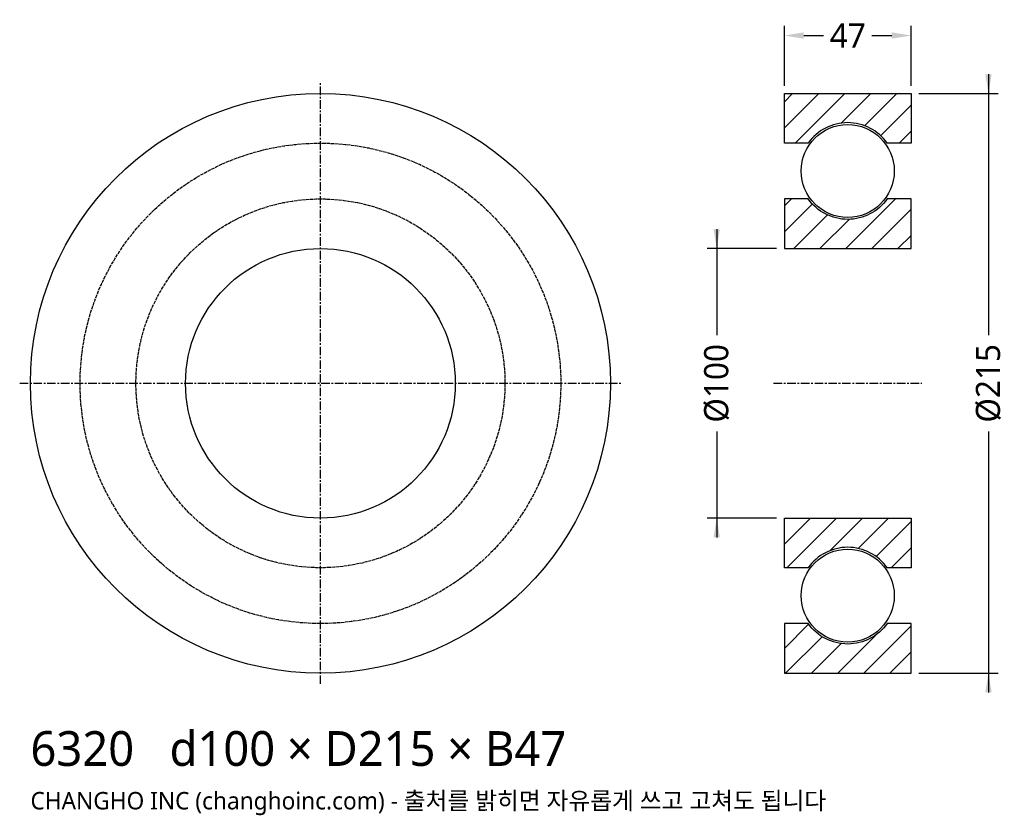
# Model space of a CAD drawing. Header units: millimetres. Extents: x -112 to 254, y -160 to 135.
import ezdxf

# ---------------------------------------------------------------- set-up
doc = ezdxf.new("R2010")
doc.units = ezdxf.units.MM
doc.linetypes.add('CENTER', pattern=[5.08, 3.175, -0.635, 0.635, -0.635])
doc.linetypes.add('DASHED', pattern=[1.524, 1.27, -0.254])
for name, color, linetype in [('문자', 7, 'CONTINUOUS'), ('숨은선', 3, 'DASHED'), ('외형선', 7, 'CONTINUOUS'), ('중심선', 1, 'CENTER'), ('치수', 4, 'CONTINUOUS'), ('해칭', 8, 'CONTINUOUS')]:
    doc.layers.add(name, color=color, linetype=linetype)
doc.styles.add('CH_KOR', font='malgun.ttf')
doc.dimstyles.new('CH_DIM', dxfattribs={"dimtxt": 2.5, "dimasz": 2, "dimexe": 1, "dimexo": 0.8, "dimgap": 0.8, "dimtad": 1, "dimdec": 0, "dimtxsty": 'CH_KOR', "dimcen": 2.5, "dimclrd": 4, "dimclre": 4, "dimclrt": 4, "dimazin": 3, "dimtfac": 1, "dimtmove": 0, "dimatfit": 3})

# ---------------------------------------------------------------- blocks, each defined once
blk = doc.blocks.new('_CLOSEDFILLED')
at = {"color": 0, "linetype": 'BYBLOCK'}
blk.add_solid([(-1, 0.164), (0, 0), (-1, -0.164)], dxfattribs=at)
blk = doc.blocks.new('*D1')
at = {"color": 4}
for p, q in [((247.67, 114.67), (247.67, 17.92)), ((221.87, 107.5), (251.25, 107.5)), ((247.67, -17.92), (247.67, -114.67)), ((221.87, -107.5), (251.25, -107.5))]:
    blk.add_line(p, q, dxfattribs=at)
at = {"layer": 'Defpoints'}
for p in [(219, 107.5), (247.67, 107.5), (219, -107.5)]:
    blk.add_point(p, dxfattribs=at)
at = {"layer": '치수', "color": 4, "xscale": 7.166666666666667, "yscale": 7.166666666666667}
for p, rotation in [((247.67, 107.5), 270), ((247.67, -107.5), 90)]:
    blk.add_blockref('_CLOSEDFILLED', p, dxfattribs=dict(at, rotation=rotation))
at = {"layer": '치수', "color": 4, "insert": (247.67, 0), "char_height": 8.958, "attachment_point": 5, "rotation": 90, "style": 'CH_KOR'}
blk.add_mtext('Ø215', dxfattribs=at)
blk = doc.blocks.new('*D2')
at = {"color": 4}
for p, q in [((146.92, 57.17), (146.92, 17.92)), ((169.13, 50), (143.33, 50)), ((146.92, -17.92), (146.92, -57.17)), ((169.13, -50), (143.33, -50))]:
    blk.add_line(p, q, dxfattribs=at)
at = {"layer": 'Defpoints'}
for p in [(146.92, 50), (172, 50), (172, -50)]:
    blk.add_point(p, dxfattribs=at)
at = {"layer": '치수', "color": 4, "xscale": 7.166666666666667, "yscale": 7.166666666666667}
for p, rotation in [((146.92, 50), 270), ((146.92, -50), 90)]:
    blk.add_blockref('_CLOSEDFILLED', p, dxfattribs=dict(at, rotation=rotation))
at = {"layer": '치수', "color": 4, "insert": (146.92, 0), "char_height": 8.958, "attachment_point": 5, "rotation": 90, "style": 'CH_KOR'}
blk.add_mtext('Ø100', dxfattribs=at)
blk = doc.blocks.new('*D3')
at = {"color": 4}
for p, q in [((172, 110.37), (172, 132.58)), ((219, 110.37), (219, 132.58)), ((179.17, 129), (186.54, 129)), ((204.46, 129), (211.83, 129))]:
    blk.add_line(p, q, dxfattribs=at)
at = {"layer": 'Defpoints'}
for p in [(172, 129), (172, 107.5), (219, 107.5)]:
    blk.add_point(p, dxfattribs=at)
at = {"layer": '치수', "color": 4, "xscale": 7.166666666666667, "yscale": 7.166666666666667, "rotation": 180}
blk.add_blockref('_CLOSEDFILLED', (172, 129), dxfattribs=at)
at = {"layer": '치수', "color": 4, "xscale": 7.166666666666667, "yscale": 7.166666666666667}
blk.add_blockref('_CLOSEDFILLED', (219, 129), dxfattribs=at)
at = {"layer": '치수', "color": 4, "insert": (195.5, 129), "char_height": 8.958, "attachment_point": 5, "style": 'CH_KOR'}
blk.add_mtext('47', dxfattribs=at)

msp = doc.modelspace()

# ---------------------------------------------------------------- hatches: boundary and pattern name
at = {"layer": '해칭'}
h = msp.add_hatch(dxfattribs=at)
h.set_pattern_fill('ANSI31', scale=2.15)
h.paths.add_polyline_path([(172, 107.5), (219, 107.5), (219, 89.1), (210.15, 89.1, 0.51797), (180.85, 89.1), (172, 89.1)])
h = msp.add_hatch(dxfattribs=at)
h.set_pattern_fill('ANSI31', scale=2.15)
h.paths.add_polyline_path([(172, 50), (219, 50), (219, 68.4), (210.15, 68.4, -0.51797), (180.85, 68.4), (172, 68.4)])
h = msp.add_hatch(dxfattribs=at)
h.set_pattern_fill('ANSI31', scale=2.15)
h.paths.add_polyline_path([(172, -50), (219, -50), (219, -68.4), (210.15, -68.4, 0.51797), (180.85, -68.4), (172, -68.4)])
h = msp.add_hatch(dxfattribs=at)
h.set_pattern_fill('ANSI31', scale=2.15)
h.paths.add_polyline_path([(172, -107.5), (219, -107.5), (219, -89.1), (210.15, -89.1, -0.51797), (180.85, -89.1), (172, -89.1)])

# ---------------------------------------------------------------- linework, layer by layer
at = {"layer": '숨은선'}
for radius in [89.1, 68.4]:
    msp.add_circle((0, 0), radius, dxfattribs=at)
at = {"layer": '외형선'}
for points in [[(172, 107.5), (219, 107.5), (219, 89.1), (210.15, 89.1, 0.51797), (180.85, 89.1), (172, 89.1)], [(172, 50), (219, 50), (219, 68.4), (210.15, 68.4, -0.51797), (180.85, 68.4), (172, 68.4)], [(172, -50), (219, -50), (219, -68.4), (210.15, -68.4, 0.51797), (180.85, -68.4), (172, -68.4)], [(172, -107.5), (219, -107.5), (219, -89.1), (210.15, -89.1, -0.51797), (180.85, -89.1), (172, -89.1)]]:
    msp.add_lwpolyline(points, format="xyb", close=True, dxfattribs=at)
for centre, radius in [((0, 0), 107.5), ((195.5, 78.75), 17.25), ((0, 0), 50), ((195.5, -78.75), 17.25)]:
    msp.add_circle(centre, radius, dxfattribs=at)
at = {"layer": '중심선'}
for p, q in [((0, -111.5), (0, 111.5)), ((-111.5, 0), (111.5, 0)), ((168, 0), (223, 0))]:
    msp.add_line(p, q, dxfattribs=at)

# ---------------------------------------------------------------- texts
at = {"layer": '문자', "style": 'CH_KOR'}
for s, height, p in [('6320   d100 × D215 × B47', 12.9, (-107.5, -141.9)), ('CHANGHO INC (changhoinc.com) - 출처를 밝히면 자유롭게 쓰고 고쳐도 됩니다', 6.45, (-107.5, -158.03))]:
    msp.add_text(s, height=height, dxfattribs=at).set_placement(p)

# ---------------------------------------------------------------- dimensions: what is measured, and where the dimension line sits
at = {"layer": '치수'}
dim = msp.add_linear_dim(base=(172, 129), p1=(172, 107.5), p2=(219, 107.5), dimstyle='CH_DIM', override={"dimscale": 3.583333}, dxfattribs=at)
dim.commit()
dim.dimension.update_dxf_attribs({"geometry": '*D3', "text_midpoint": (195.5, 129)})
for base, p1, p2, text, picture, middle in [((247.67, 107.5), (219, 107.5), (219, -107.5), 'Ø215', '*D1', (247.67, 0)), ((146.92, 50), (172, 50), (172, -50), 'Ø100', '*D2', (146.92, 0))]:
    dim = msp.add_linear_dim(base=base, p1=p1, p2=p2, angle=90, text=text, dimstyle='CH_DIM', override={"dimscale": 3.583333}, dxfattribs=at)
    dim.commit()
    dim.dimension.update_dxf_attribs({"geometry": picture, "text_midpoint": middle})

doc.saveas('drawing.dxf')
